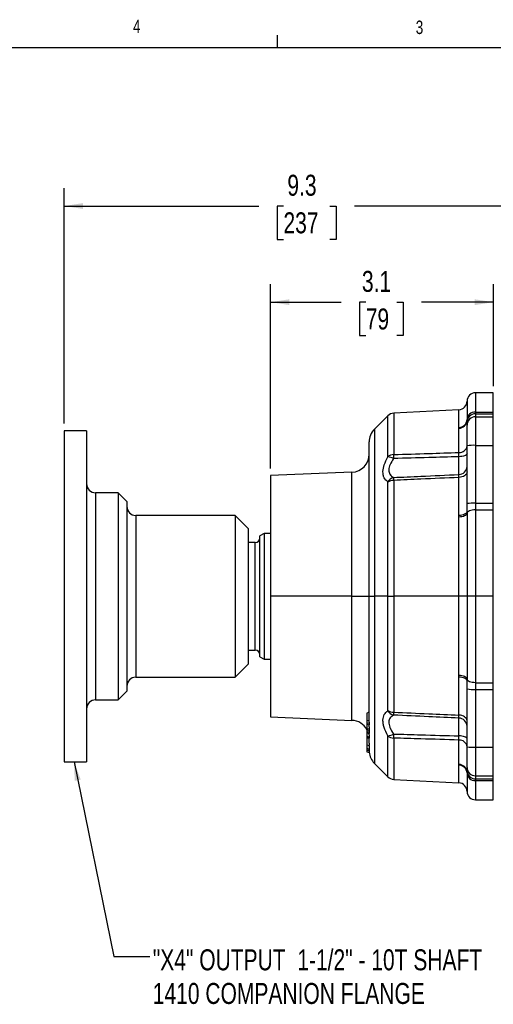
# Model space of a CAD drawing. Header units: inches. Extents: x 0.4 to 16.6, y 0.2 to 10.8.
# Tile 10 of 15: x 8.7 to 12, y 4 to 10.8. Entities that reach past the tile are written whole.
import ezdxf

# ---------------------------------------------------------------- set-up
doc = ezdxf.new("R2010")
doc.units = ezdxf.units.IN
doc.header["$MEASUREMENT"] = 0
doc.layers.add('BORDER', color=7, linetype='Continuous', lineweight=25)
doc.layers.add('SLD-0', color=7, linetype='Continuous', lineweight=25)
doc.styles.add('SLDTEXTSTYLE0', font='TXT', dxfattribs={"width": 0.75})
doc.dimstyles.new('SLDDIMSTYLE0', dxfattribs={"dimtxt": 0.145833, "dimasz": 0.13, "dimexe": 0, "dimexo": 0.0625, "dimgap": 0.036458, "dimtad": 0, "dimtih": 1, "dimtoh": 1, "dimdec": 1, "dimlfac": 2, "dimrnd": 1e-09, "dimzin": 12, "dimdsep": 46, "dimtxsty": 'SLDTEXTSTYLE0', "dimsah": 1, "dimcen": 0.09, "dimadec": 0, "dimazin": 3, "dimtfac": 1, "dimtdec": 1, "dimtofl": 0, "dimtmove": 0, "dimatfit": 3, "dimfxl": 0, "dimfrac": 2, "dimtolj": 1, "dimtzin": 12, "dimarcsym": 0})
doc.dimstyles.new('SLDDIMSTYLE2', dxfattribs={"dimtxt": 0.18, "dimasz": 0.13, "dimexe": 0, "dimexo": 0.0625, "dimgap": 0, "dimtad": 0, "dimtih": 1, "dimtoh": 1, "dimdec": 0, "dimrnd": 1e-09, "dimzin": 0, "dimdsep": 46, "dimtxsty": 'Standard', "dimsah": 1, "dimcen": 0.09, "dimadec": 0, "dimazin": 0, "dimtfac": 0.13, "dimtdec": 0, "dimtofl": 0, "dimtmove": 0, "dimatfit": 3, "dimfxl": 0, "dimfrac": 2, "dimtolj": 1, "dimtzin": 0, "dimarcsym": 0})

# ---------------------------------------------------------------- blocks, each defined once
blk = doc.blocks.new('_D_6')
at = {"layer": 'SLD-0', "color": 7}
for p, q in [((8.9852, 8.0275), (8.9852, 9.665)), ((13.658, 8.5069), (13.658, 9.665)), ((8.9852, 9.54), (10.3398, 9.54)), ((10.5118, 9.54), (10.4675, 9.54)), ((10.4675, 9.54), (10.4675, 9.3082)), ((10.8351, 9.54), (10.8795, 9.54)), ((10.8795, 9.54), (10.8795, 9.3082)), ((13.658, 9.54), (11.0071, 9.54)), ((10.4675, 9.3082), (10.5118, 9.3082)), ((10.8795, 9.3082), (10.8351, 9.3082))]:
    blk.add_line(p, q, dxfattribs=at)
for points in [[(8.9852, 9.54), (9.1152, 9.52), (9.1152, 9.56)], [(13.658, 9.54), (13.528, 9.56), (13.528, 9.52)]]:
    blk.add_solid(points, dxfattribs=at)
at = {"layer": 'SLD-0', "color": 7, "char_height": 0.14583, "attachment_point": 1, "style": 'SLDTEXTSTYLE0'}
for s, insert in [('9.3', (10.5388, 9.7575)), ('237', (10.5118, 9.4962))]:
    blk.add_mtext(s, dxfattribs=dict(at, insert=insert))
blk = doc.blocks.new('_D_9')
at = {"layer": 'SLD-0'}
for p, q in [((10.4222, 7.7152), (10.4222, 8.9964)), ((11.9737, 8.2868), (11.9737, 8.9964)), ((10.4222, 8.8714), (10.9128, 8.8714)), ((11.0848, 8.8714), (11.0405, 8.8714)), ((11.0405, 8.8714), (11.0405, 8.6397)), ((11.3004, 8.8714), (11.3447, 8.8714)), ((11.3447, 8.8714), (11.3447, 8.6397)), ((11.9737, 8.8714), (11.4724, 8.8714)), ((11.0405, 8.6397), (11.0848, 8.6397)), ((11.3447, 8.6397), (11.3004, 8.6397))]:
    blk.add_line(p, q, dxfattribs=at)
for points in [[(10.4222, 8.8714), (10.5522, 8.8514), (10.5522, 8.8914)], [(11.9737, 8.8714), (11.8437, 8.8914), (11.8437, 8.8514)]]:
    blk.add_solid(points, dxfattribs=at)
at = {"layer": 'SLD-0', "char_height": 0.14583, "attachment_point": 1, "style": 'SLDTEXTSTYLE0'}
for s, insert in [('3.1', (11.058, 9.0889)), ('79', (11.0848, 8.8277))]:
    blk.add_mtext(s, dxfattribs=dict(at, insert=insert))
blk = doc.blocks.new('SW_NOTE_0_2')
at = {"layer": 'SLD-0', "color": 0, "char_height": 0.145833, "attachment_point": 1, "style": 'SLDTEXTSTYLE0'}
for s, insert in [('"X4" OUTPUT  1-1/2" - 10T SHAFT', (0.0218, 0.0498)), ('1410 COMPANION FLANGE', (0.0218, -0.184))]:
    blk.add_mtext(s, dxfattribs=dict(at, insert=insert))

msp = doc.modelspace()

# ---------------------------------------------------------------- linework, layer by layer
at = {"color": 7, "linetype": 'Continuous', "lineweight": 25}
for p, q in [((11.9722, 8.2411), (11.8482, 8.2411)), ((11.9722, 8.1072), (11.9722, 8.2411)), ((11.2382, 8.0813), (11.1448, 7.9878)), ((11.7329, 8.1233), (11.2792, 8.0995)), ((11.8482, 8.1072), (11.8482, 8.0955)), ((11.8482, 8.1072), (11.9722, 8.1072)), ((11.8482, 8.0955), (11.8482, 8.0744)), ((11.8482, 8.0955), (11.9722, 8.0955)), ((11.9722, 8.0955), (11.9722, 8.1072)), ((11.9722, 8.0744), (11.9722, 8.0955)), ((11.7897, 8.0544), (11.7897, 8.0491)), ((11.7897, 8.0371), (11.7897, 8.0491)), ((11.7897, 8.016), (11.7897, 8.0371)), ((11.7897, 7.8727), (11.7897, 8.016)), ((11.8482, 8.0744), (11.8482, 7.8757)), ((11.8482, 8.0744), (11.9722, 8.0744)), ((11.9722, 7.8757), (11.9722, 8.0744)), ((9.1412, 7.9775), (8.9852, 7.9775)), ((8.9852, 7.9775), (8.9852, 6.238)), ((9.1412, 7.9775), (9.1412, 6.238)), ((11.7329, 7.9951), (11.7329, 8.0004)), ((11.7329, 7.8259), (11.7329, 7.9951)), ((11.1082, 6.8262), (11.1082, 7.8995)), ((11.8482, 7.8757), (11.8482, 7.4738)), ((11.8482, 7.8757), (11.9722, 7.8757)), ((11.9722, 7.4738), (11.9722, 7.8757)), ((11.7897, 7.4707), (11.7897, 7.8727)), ((11.7329, 7.673), (11.7329, 7.7967)), ((10.9884, 7.6888), (10.4222, 7.6652)), ((10.4222, 7.6652), (10.4222, 6.8262)), ((11.2382, 6.8262), (11.2382, 7.6207)), ((11.2792, 7.6323), (11.2792, 6.8262)), ((11.7329, 7.3884), (11.7329, 7.6526)), ((9.3612, 7.5462), (9.2037, 7.5462)), ((9.4212, 7.4862), (9.3612, 7.5462)), ((9.3612, 7.5462), (9.3612, 6.4583)), ((9.4212, 7.4862), (9.4212, 6.489)), ((11.7897, 7.4143), (11.7897, 7.4707)), ((11.8482, 7.4738), (11.8482, 7.4272)), ((11.8482, 7.4738), (11.9722, 7.4738)), ((11.9722, 7.4272), (11.9722, 7.4738)), ((11.7897, 7.4143), (11.7897, 7.4025)), ((11.7897, 7.4025), (11.7897, 6.8262)), ((11.8482, 7.4272), (11.8482, 6.8262)), ((11.8482, 7.4272), (11.9722, 7.4272)), ((11.9722, 6.8262), (11.9722, 7.4272)), ((10.1752, 7.3887), (9.4837, 7.3887)), ((10.2652, 7.2987), (10.1752, 7.3887)), ((10.1752, 7.3887), (10.1752, 6.5388)), ((11.7329, 7.3771), (11.7329, 7.3884)), ((11.7329, 6.8262), (11.7329, 7.3771)), ((10.2652, 7.2987), (10.2652, 6.5848)), ((10.3767, 7.2637), (10.3467, 7.2464)), ((10.4222, 7.2637), (10.3767, 7.2637)), ((10.3767, 7.2637), (10.3767, 6.3887)), ((10.3157, 7.2002), (10.2652, 7.2002)), ((10.3467, 6.4061), (10.3467, 7.2464)), ((10.9884, 6.8262), (10.4222, 6.8262)), ((10.4222, 6.8262), (10.4222, 5.9873)), ((11.1082, 5.9509), (11.1082, 6.8262)), ((11.2382, 6.8262), (11.1448, 6.8262)), ((11.2382, 6.8262), (11.2792, 6.8262)), ((11.2382, 6.0317), (11.2382, 6.8262)), ((11.7329, 6.8262), (11.2792, 6.8262)), ((11.2792, 6.8262), (11.2792, 6.0202)), ((11.7329, 6.2753), (11.7329, 6.8262)), ((11.7897, 6.8262), (11.7897, 6.25)), ((11.9722, 6.8262), (11.8482, 6.8262)), ((11.8482, 6.8262), (11.8482, 6.2253)), ((11.9722, 6.2253), (11.9722, 6.8262)), ((10.2652, 6.5848), (10.2652, 6.3537)), ((10.1752, 6.5388), (10.1752, 6.2637)), ((9.3612, 6.4583), (9.3612, 6.1062)), ((9.4212, 6.489), (9.4212, 6.1662)), ((10.2652, 6.4522), (10.3157, 6.4522)), ((10.3467, 6.4061), (10.3767, 6.3887)), ((10.3767, 6.3887), (10.4222, 6.3887)), ((10.1752, 6.2637), (10.2652, 6.3537)), ((8.9852, 6.238), (8.9852, 5.675)), ((9.1412, 6.238), (9.1412, 5.675)), ((9.4837, 6.2637), (10.1752, 6.2637)), ((11.7329, 6.2641), (11.7329, 6.2753)), ((11.7329, 5.9998), (11.7329, 6.2641)), ((11.7897, 6.25), (11.7897, 6.2381)), ((11.7897, 6.1818), (11.7897, 6.2381)), ((9.3612, 6.1062), (9.4212, 6.1662)), ((11.7897, 5.7798), (11.7897, 6.1818)), ((11.8482, 6.2253), (11.9722, 6.2253)), ((11.8482, 6.2253), (11.8482, 6.1787)), ((11.8482, 6.1787), (11.9722, 6.1787)), ((11.8482, 6.1787), (11.8482, 5.7767)), ((11.9722, 6.1787), (11.9722, 6.2253)), ((11.9722, 5.7767), (11.9722, 6.1787)), ((9.2037, 6.1062), (9.3612, 6.1062)), ((10.4222, 5.9873), (10.9884, 5.9636)), ((11.0932, 6.0143), (11.1082, 6.0227)), ((11.0932, 6.0143), (11.0932, 5.9629)), ((11.0932, 5.9629), (11.1082, 5.9659)), ((11.0932, 5.9629), (11.0932, 5.945)), ((11.7329, 5.8557), (11.7329, 5.9794)), ((11.0932, 5.945), (11.1082, 5.9462)), ((11.0932, 5.945), (11.0932, 5.938)), ((11.0932, 5.938), (11.1082, 5.9333)), ((11.0932, 5.938), (11.0932, 5.9079)), ((11.0932, 5.9079), (11.1082, 5.9055)), ((11.0932, 5.9079), (11.0932, 5.9009)), ((11.0932, 5.9009), (11.1082, 5.8925)), ((11.0932, 5.9009), (11.0932, 5.883)), ((11.1082, 5.9509), (11.1088, 5.9462)), ((11.1082, 5.9509), (11.1082, 5.9462)), ((11.1088, 5.9462), (11.1082, 5.9462)), ((11.1082, 5.9462), (11.1082, 5.9333)), ((11.1082, 5.9189), (11.1082, 5.9346)), ((11.1087, 5.9333), (11.1082, 5.9333)), ((11.1082, 5.9189), (11.1087, 5.9055)), ((11.1082, 5.9189), (11.1082, 5.9055)), ((11.1087, 5.9055), (11.1082, 5.9055)), ((11.1082, 5.9055), (11.1082, 5.8925)), ((11.1082, 5.8897), (11.1082, 5.8937)), ((11.1088, 5.8925), (11.1082, 5.8925)), ((11.1082, 5.8897), (11.1089, 5.8831)), ((11.1082, 5.8897), (11.1082, 5.8831)), ((11.1088, 5.9462), (11.1087, 5.9333)), ((11.1087, 5.9055), (11.1088, 5.8925)), ((11.0932, 5.883), (11.1082, 5.8831)), ((11.0932, 5.883), (11.0932, 5.8773)), ((11.0932, 5.8773), (11.1082, 5.8725)), ((11.0932, 5.8773), (11.0932, 5.8527)), ((11.0932, 5.8527), (11.1082, 5.8499)), ((11.0932, 5.8527), (11.0932, 5.847)), ((11.0932, 5.847), (11.1082, 5.8392)), ((11.0932, 5.847), (11.0932, 5.8441)), ((11.0932, 5.8441), (11.1082, 5.8385)), ((11.0932, 5.844), (11.0932, 5.7944)), ((11.1089, 5.8831), (11.1082, 5.8831)), ((11.1082, 5.8831), (11.1082, 5.8725)), ((11.1082, 5.8634), (11.1082, 5.8725)), ((11.1088, 5.8725), (11.1082, 5.8725)), ((11.1082, 5.8634), (11.1087, 5.8499)), ((11.1082, 5.8634), (11.1082, 5.8499)), ((11.1087, 5.8499), (11.1082, 5.8499)), ((11.1082, 5.8499), (11.1082, 5.8392)), ((11.1088, 5.8392), (11.1082, 5.8392)), ((11.1082, 5.8049), (11.1082, 5.8382)), ((11.1087, 5.8499), (11.1088, 5.8392)), ((11.1089, 5.8831), (11.1088, 5.8725)), ((11.7329, 5.6574), (11.7329, 5.8266)), ((11.0932, 5.7944), (11.1082, 5.7898)), ((11.0932, 5.7678), (11.1082, 5.7635)), ((11.0932, 5.7657), (11.0932, 5.7583)), ((11.0932, 5.7583), (11.1082, 5.7545)), ((11.0932, 5.7583), (11.0932, 5.7567)), ((11.0932, 5.7567), (11.1082, 5.7519)), ((11.1082, 5.8049), (11.1089, 5.7898)), ((11.1082, 5.8049), (11.1082, 5.7898)), ((11.1082, 5.7848), (11.1082, 5.7898)), ((11.1089, 5.7898), (11.1082, 5.7898)), ((11.1082, 5.7657), (11.1087, 5.7545)), ((11.1089, 5.7648), (11.1082, 5.7648)), ((11.1082, 5.7648), (11.1082, 5.7636)), ((11.1082, 5.7635), (11.1088, 5.7635)), ((11.1082, 5.7635), (11.1082, 5.7545)), ((11.1087, 5.7545), (11.1082, 5.7545)), ((11.1082, 5.7545), (11.1082, 5.7519)), ((11.1087, 5.7519), (11.1082, 5.7519)), ((11.1087, 5.7545), (11.1087, 5.7519)), ((11.1089, 5.7648), (11.1088, 5.7641)), ((11.7897, 5.6364), (11.7897, 5.7798)), ((11.8482, 5.7767), (11.9722, 5.7767)), ((11.8482, 5.7767), (11.8482, 5.578)), ((11.9722, 5.578), (11.9722, 5.7767)), ((11.0932, 5.7448), (11.1082, 5.7405)), ((11.0932, 5.7448), (11.1082, 5.7405)), ((11.1082, 5.7405), (11.1089, 5.7405)), ((11.1089, 5.7405), (11.1082, 5.7405)), ((8.9852, 5.675), (9.1412, 5.675)), ((11.1448, 5.6646), (11.2382, 5.5712)), ((11.7329, 5.652), (11.7329, 5.6574)), ((11.7897, 5.6154), (11.7897, 5.6364)), ((11.7897, 5.6034), (11.7897, 5.6154)), ((11.2792, 5.553), (11.7329, 5.5292)), ((11.7897, 5.6034), (11.7897, 5.598)), ((11.8482, 5.578), (11.9722, 5.578)), ((11.8482, 5.578), (11.8482, 5.557)), ((11.8482, 5.557), (11.9722, 5.557)), ((11.8482, 5.557), (11.8482, 5.5453)), ((11.9722, 5.557), (11.9722, 5.578)), ((11.9722, 5.5453), (11.9722, 5.557)), ((11.8482, 5.5453), (11.9722, 5.5453)), ((11.9722, 5.4113), (11.9722, 5.5453)), ((11.8482, 5.4113), (11.9722, 5.4113))]:
    msp.add_line(p, q, dxfattribs=at)
at = {"color": 8, "linetype": 'Continuous', "lineweight": 25}
for p, q in [((11.8482, 8.2411), (11.8482, 8.1072)), ((11.7897, 8.1829), (11.7897, 8.0544)), ((11.2382, 7.7978), (11.2382, 8.0813)), ((11.2792, 8.0995), (11.2792, 7.8119)), ((11.7329, 8.0004), (11.7329, 8.1233)), ((11.1448, 7.9878), (11.1448, 6.8262)), ((10.9884, 6.8262), (10.9884, 7.6888)), ((9.2037, 7.5462), (9.2037, 6.4583)), ((9.4837, 7.3887), (9.4837, 6.5388)), ((10.3157, 6.4522), (10.3157, 7.2002)), ((10.9884, 5.9636), (10.9884, 6.8262)), ((11.1448, 6.8262), (11.1448, 5.6646)), ((9.4837, 6.5388), (9.4837, 6.2637)), ((9.2037, 6.4583), (9.2037, 6.1062)), ((11.0932, 5.844), (11.0935, 5.844)), ((11.2382, 5.5712), (11.2382, 5.8547)), ((11.2792, 5.8406), (11.2792, 5.553)), ((11.7329, 5.5292), (11.7329, 5.652)), ((11.7897, 5.598), (11.7897, 5.4696)), ((11.8482, 5.5453), (11.8482, 5.4113))]:
    msp.add_line(p, q, dxfattribs=at)
at = {"color": 7, "linetype": 'Continuous', "lineweight": 25, "flags": 128}
for points in [[(11.7897, 7.8167), (11.7886, 7.813), (11.7854, 7.8093), (11.7803, 7.8059), (11.7732, 7.8029), (11.7647, 7.8004), (11.7548, 7.7985), (11.7441, 7.7973), (11.7329, 7.7967)], [(11.7897, 7.6908), (11.7886, 7.6836), (11.7854, 7.6766), (11.7803, 7.6702), (11.7732, 7.6645), (11.7647, 7.6597), (11.7548, 7.6561), (11.7441, 7.6537), (11.7329, 7.6526)], [(11.7897, 7.4143), (11.7886, 7.4094), (11.7854, 7.4047), (11.7803, 7.4003), (11.7732, 7.3964), (11.7647, 7.3932), (11.7548, 7.3907), (11.7441, 7.3891), (11.7329, 7.3884)], [(11.7897, 7.4025), (11.7886, 7.3977), (11.7854, 7.3931), (11.7802, 7.3888), (11.7732, 7.385), (11.7646, 7.3818), (11.7548, 7.3794), (11.7441, 7.3778), (11.7329, 7.3771)], [(11.8482, 7.4272), (11.8368, 7.4267), (11.8259, 7.4253), (11.8158, 7.423), (11.8069, 7.42), (11.7997, 7.4162), (11.7942, 7.4119), (11.7909, 7.4073), (11.7897, 7.4025)], [(10.9884, 6.8262), (11.0121, 6.8262), (11.0346, 6.8262), (11.0554, 6.8262), (11.0734, 6.8262), (11.0882, 6.8262), (11.0992, 6.8262), (11.1059, 6.8262), (11.1082, 6.8262)], [(11.1082, 6.8262), (11.1088, 6.8262), (11.1106, 6.8262), (11.1136, 6.8262), (11.1177, 6.8262), (11.123, 6.8262), (11.1293, 6.8262), (11.1366, 6.8262), (11.1448, 6.8262)], [(11.7897, 6.8262), (11.7886, 6.8262), (11.7854, 6.8262), (11.7802, 6.8262), (11.7732, 6.8262), (11.7646, 6.8262), (11.7548, 6.8262), (11.7441, 6.8262), (11.7329, 6.8262)], [(11.8482, 6.8262), (11.8368, 6.8262), (11.8259, 6.8262), (11.8158, 6.8262), (11.8069, 6.8262), (11.7997, 6.8262), (11.7942, 6.8262), (11.7909, 6.8262), (11.7897, 6.8262)], [(11.7897, 6.25), (11.7886, 6.2548), (11.7854, 6.2594), (11.7802, 6.2637), (11.7732, 6.2675), (11.7646, 6.2706), (11.7548, 6.273), (11.7441, 6.2746), (11.7329, 6.2753)], [(11.7897, 6.2381), (11.7886, 6.243), (11.7854, 6.2478), (11.7803, 6.2522), (11.7732, 6.256), (11.7647, 6.2593), (11.7548, 6.2618), (11.7441, 6.2634), (11.7329, 6.2641)], [(11.8482, 6.2253), (11.8368, 6.2257), (11.8259, 6.2271), (11.8158, 6.2294), (11.8069, 6.2325), (11.7997, 6.2362), (11.7942, 6.2405), (11.7909, 6.2452), (11.7897, 6.25)], [(11.7897, 5.9617), (11.7886, 5.9689), (11.7854, 5.9758), (11.7803, 5.9823), (11.7732, 5.988), (11.7647, 5.9927), (11.7548, 5.9964), (11.7441, 5.9988), (11.7329, 5.9998)], [(11.7897, 5.8357), (11.7886, 5.8395), (11.7854, 5.8431), (11.7803, 5.8465), (11.7732, 5.8495), (11.7647, 5.852), (11.7548, 5.8539), (11.7441, 5.8552), (11.7329, 5.8557)], [(11.0932, 5.769), (11.0977, 5.7677), (11.1022, 5.7664), (11.1082, 5.7648)]]:
    msp.add_lwpolyline(points, dxfattribs=at)
at = {"color": 7, "linetype": 'Continuous', "lineweight": 25}
for centre, radius, start, end in [((11.8482, 8.1826), 0.0585, 90, 179.74694), ((11.7297, 8.1832), 0.06, 273, 359.74694), ((11.2824, 8.0371), 0.0625, 93, 135), ((11.8456, 8.0513), 0.056, 87.31394, 176.74428), ((11.8482, 8.037), 0.0585, 89.96074, 179.96068), ((11.7327, 8.0575), 0.0571, 270.11405, 356.93585), ((11.7329, 8.052), 0.0569, 269.97125, 357.07128), ((11.8482, 8.016), 0.0585, 89.96074, 179.96068), ((11.2332, 7.8995), 0.125, 135, 180), ((11.8336, 7.594), 0.2821, 87.03666, 98.955), ((10.9832, 7.8137), 0.125, 272.3919, 0), ((11.2811, 7.74), 0.0719, 91.50267, 126.53111), ((11.7366, 7.8794), 0.0537, 266.03728, 352.12973), ((11.2282, 7.6875), 0.1087, 62.41453, 85.03887), ((11.7316, 7.7312), 0.0581, 271.23566, 358.36851), ((9.2037, 7.6087), 0.0625, 180, 270), ((11.2956, 7.5865), 0.068, 104.5322, 148.47877), ((11.2804, 7.5496), 0.0826, 90.83199, 120.64899), ((11.8336, 7.192), 0.2821, 87.03666, 98.955), ((9.4837, 7.4512), 0.0625, 180, 270), ((10.3157, 7.2312), 0.031, 270, 0), ((10.3157, 6.4212), 0.031, 0, 90), ((9.4837, 6.2012), 0.0625, 90, 180), ((11.8336, 6.4604), 0.2821, 261.04462, 272.96346), ((9.2037, 6.0437), 0.0625, 90, 180), ((11.2956, 6.0659), 0.068, 211.52123, 255.46786), ((11.2804, 6.1028), 0.0826, 239.35094, 269.168), ((10.9832, 5.8388), 0.125, 28.35764, 87.6081), ((11.7316, 5.9213), 0.0581, 1.63147, 88.76432), ((11.2282, 5.9649), 0.1087, 274.96096, 297.58547), ((11.2811, 5.9125), 0.0719, 233.46883, 268.49732), ((11.7366, 5.773), 0.0537, 7.87021, 93.96267), ((11.8336, 6.0585), 0.2821, 261.04462, 272.96346), ((11.2332, 5.753), 0.125, 185.0071, 225), ((11.7329, 5.6004), 0.0569, 2.92868, 90.02872), ((11.7327, 5.595), 0.0571, 3.06412, 89.88592), ((11.8482, 5.6365), 0.0585, 180.03931, 270.03926), ((11.8482, 5.6154), 0.0585, 180.03931, 270.03926), ((11.2824, 5.6154), 0.0625, 225, 267), ((11.8456, 5.6012), 0.056, 183.25569, 272.68603), ((11.7297, 5.4693), 0.06, 0.25306, 87), ((11.8482, 5.4698), 0.0585, 180.25306, 270)]:
    msp.add_arc(centre, radius, start, end, dxfattribs=at)
for points, knots in [([(11.2792, 7.8119), (11.2792, 7.8112), (11.2791, 7.8071), (11.2789, 7.7983), (11.2787, 7.7888), (11.2785, 7.7839)], [0, 0, 0, 0, 0.093408, 0.53802, 1, 1, 1, 1]), ([(11.2792, 7.8119), (11.3604, 7.8144), (11.5116, 7.8191), (11.6628, 7.8238), (11.7329, 7.8259)], [0, 0, 0, 0, 0.536903, 1, 1, 1, 1]), ([(11.7329, 7.7967), (11.7329, 7.8009), (11.733, 7.8121), (11.7329, 7.8206), (11.7329, 7.8259)], [0, 0, 0, 0, 0.374872, 1, 1, 1, 1]), ([(11.2376, 7.6221), (11.2284, 7.6303), (11.2144, 7.6428), (11.2059, 7.6694), (11.2034, 7.6988), (11.2113, 7.7417), (11.2287, 7.7775), (11.2376, 7.7958)], [0, 0, 0, 0, 0.255821, 0.386318, 0.516741, 0.752768, 1, 1, 1, 1]), ([(11.2376, 7.7958), (11.2378, 7.7961), (11.2381, 7.7968), (11.2382, 7.7974), (11.2382, 7.7977), (11.2382, 7.7978)], [0, 0, 0, 0, 0.477083, 0.910089, 1, 1, 1, 1]), ([(11.2785, 7.7839), (11.2697, 7.7699), (11.2527, 7.7432), (11.2429, 7.7041), (11.2481, 7.6827), (11.2591, 7.6646), (11.2693, 7.6582), (11.2785, 7.6524)], [0, 0, 0, 0, 0.252875, 0.484085, 0.712504, 0.738583, 1, 1, 1, 1]), ([(11.7329, 7.7967), (11.6628, 7.7948), (11.5114, 7.7905), (11.3599, 7.7862), (11.2785, 7.7839)], [0, 0, 0, 0, 0.462456, 1, 1, 1, 1]), ([(11.2785, 7.6524), (11.3418, 7.6553), (11.4933, 7.6621), (11.6447, 7.669), (11.7329, 7.673)], [0, 0, 0, 0, 0.417996, 1, 1, 1, 1]), ([(11.7329, 7.6526), (11.7329, 7.6559), (11.733, 7.6649), (11.7329, 7.6699), (11.7329, 7.673)], [0, 0, 0, 0, 0.374872, 1, 1, 1, 1]), ([(11.2382, 7.6207), (11.2382, 7.621), (11.2381, 7.6216), (11.2378, 7.6219), (11.2376, 7.6221), (11.2376, 7.6221)], [0, 0, 0, 0, 0.485435, 0.911505, 1, 1, 1, 1]), ([(11.2785, 7.6524), (11.2786, 7.652), (11.2787, 7.6499), (11.2789, 7.6442), (11.2791, 7.6365), (11.2792, 7.6323)], [0, 0, 0, 0, 0.0828261, 0.4993653, 1, 1, 1, 1]), ([(11.7329, 7.6526), (11.6447, 7.6486), (11.4935, 7.6418), (11.3423, 7.6351), (11.2792, 7.6323)], [0, 0, 0, 0, 0.58281, 1, 1, 1, 1]), ([(11.2376, 5.8567), (11.2284, 5.8756), (11.2144, 5.9043), (11.2059, 5.9406), (11.2034, 5.9728), (11.2113, 6.0069), (11.2287, 6.0224), (11.2376, 6.0304)], [0, 0, 0, 0, 0.255821, 0.386318, 0.516741, 0.752768, 1, 1, 1, 1]), ([(11.2376, 6.0304), (11.2378, 6.0305), (11.2381, 6.0308), (11.2382, 6.0313), (11.2382, 6.0317), (11.2382, 6.0317)], [0, 0, 0, 0, 0.477083, 0.910089, 1, 1, 1, 1]), ([(11.2785, 6.0001), (11.2697, 5.9944), (11.2527, 5.9836), (11.2429, 5.9534), (11.2481, 5.9272), (11.2591, 5.8989), (11.2693, 5.883), (11.2785, 5.8686)], [0, 0, 0, 0, 0.252875, 0.484085, 0.712504, 0.738583, 1, 1, 1, 1]), ([(11.2792, 6.0202), (11.2792, 6.0194), (11.2791, 6.0146), (11.2789, 6.0068), (11.2787, 6.0023), (11.2785, 6.0001)], [0, 0, 0, 0, 0.093408, 0.53802, 1, 1, 1, 1]), ([(11.7329, 5.9794), (11.6628, 5.9826), (11.5114, 5.9895), (11.3599, 5.9964), (11.2785, 6.0001)], [0, 0, 0, 0, 0.4624556, 1, 1, 1, 1]), ([(11.2792, 6.0202), (11.3604, 6.0166), (11.5116, 6.0098), (11.6628, 6.003), (11.7329, 5.9998)], [0, 0, 0, 0, 0.536903, 1, 1, 1, 1]), ([(11.7329, 5.9794), (11.7329, 5.9812), (11.733, 5.9858), (11.7329, 5.9944), (11.7329, 5.9998)], [0, 0, 0, 0, 0.374872, 1, 1, 1, 1]), ([(11.2382, 5.8547), (11.2382, 5.855), (11.2381, 5.8555), (11.2378, 5.8562), (11.2376, 5.8566), (11.2376, 5.8567)], [0, 0, 0, 0, 0.485435, 0.911505, 1, 1, 1, 1]), ([(11.2785, 5.8686), (11.3418, 5.8668), (11.4933, 5.8624), (11.6447, 5.8582), (11.7329, 5.8557)], [0, 0, 0, 0, 0.417996, 1, 1, 1, 1]), ([(11.2785, 5.8686), (11.2786, 5.8677), (11.2787, 5.8623), (11.2789, 5.852), (11.2791, 5.8446), (11.2792, 5.8406)], [0, 0, 0, 0, 0.082826, 0.499365, 1, 1, 1, 1]), ([(11.7329, 5.8266), (11.6447, 5.8293), (11.4935, 5.8339), (11.3423, 5.8386), (11.2792, 5.8406)], [0, 0, 0, 0, 0.5828101, 1, 1, 1, 1]), ([(11.7329, 5.8266), (11.7329, 5.8296), (11.733, 5.8378), (11.7329, 5.8488), (11.7329, 5.8557)], [0, 0, 0, 0, 0.374872, 1, 1, 1, 1]), ([(11.0932, 5.7931), (11.0932, 5.7904), (11.0932, 5.7842), (11.0932, 5.7763), (11.0932, 5.7711), (11.0932, 5.7696), (11.0932, 5.769)], [0, 0, 0, 0, 0.217368, 0.513524, 0.812781, 1, 1, 1, 1]), ([(11.0932, 5.755), (11.0932, 5.7535), (11.0932, 5.7495), (11.0932, 5.7459), (11.0932, 5.7452), (11.0932, 5.7448)], [0, 0, 0, 0, 0.2225529, 0.593474, 1, 1, 1, 1]), ([(11.1082, 5.7848), (11.1083, 5.781), (11.1084, 5.7738), (11.1089, 5.7675), (11.1089, 5.7656), (11.1089, 5.7648)], [0, 0, 0, 0, 0.3840147, 0.7383698, 1, 1, 1, 1]), ([(11.1082, 5.7848), (11.1082, 5.7846), (11.1082, 5.7824), (11.1082, 5.7765), (11.1082, 5.7687), (11.1082, 5.7661), (11.1082, 5.7648)], [0, 0, 0, 0, 0.0174128, 0.21446, 0.6069677, 1, 1, 1, 1]), ([(11.1082, 5.753), (11.1082, 5.7515), (11.1082, 5.7469), (11.1082, 5.7419), (11.1082, 5.741), (11.1082, 5.7405)], [0, 0, 0, 0, 0.190588, 0.594801, 1, 1, 1, 1]), ([(11.1083, 5.7519), (11.1084, 5.7504), (11.1085, 5.746), (11.1089, 5.7418), (11.1089, 5.741), (11.1089, 5.7405)], [0, 0, 0, 0, 0.207001, 0.577791, 1, 1, 1, 1])]:
    msp.add_open_spline(points, degree=3, knots=knots, dxfattribs=at)
at = {"layer": 'BORDER'}
for p, q in [((10.4698, 10.6421), (10.4698, 10.7269)), ((0.6263, 10.6421), (16.3763, 10.6421))]:
    msp.add_line(p, q, dxfattribs=at)

# ---------------------------------------------------------------- block references
at = {"layer": 'SLD-0', "color": 7}
msp.add_blockref('SW_NOTE_0_2', (9.5803, 4.3216), dxfattribs=at)

# ---------------------------------------------------------------- texts
at = {"color": 7, "linetype": 'Continuous', "lineweight": 0, "char_height": 0.0937, "attachment_point": 1, "style": 'SLDTEXTSTYLE0'}
for s, insert in [('4', (9.4643, 10.8357)), ('3', (11.4327, 10.8295))]:
    msp.add_mtext(s, dxfattribs=dict(at, insert=insert))

# ---------------------------------------------------------------- dimensions: what is measured, and where the dimension line sits
at = {"layer": 'SLD-0', "color": 7}
dim = msp.add_linear_dim(base=(8.9852, 9.54), p1=(13.658, 8.4569), p2=(8.9852, 7.9775), dimstyle='SLDDIMSTYLE0', dxfattribs=at)
dim.commit()
dim.dimension.update_dxf_attribs({"geometry": '_D_6', "text_midpoint": (10.6735, 9.54), "dimtype": 160})
at = {"layer": 'SLD-0'}
dim = msp.add_linear_dim(base=(10.4222, 8.8714), p1=(11.9737, 8.2368), p2=(10.4222, 7.6652), dimstyle='SLDDIMSTYLE0', dxfattribs=at)
dim.commit()
dim.dimension.update_dxf_attribs({"geometry": '_D_9', "text_midpoint": (11.1926, 8.8714), "dimtype": 160})

# ---------------------------------------------------------------- leaders
at = {"layer": 'SLD-0', "color": 7}
msp.add_leader([(9.0535, 5.675), (9.3303, 4.3216), (9.5803, 4.3216)], dimstyle='SLDDIMSTYLE2', dxfattribs=at)

doc.saveas('drawing.dxf')
